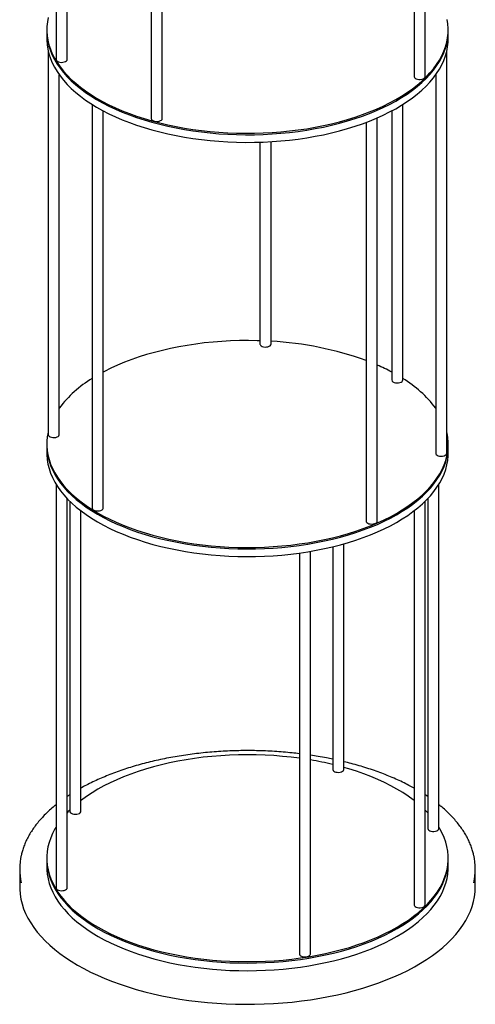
# Model space of a CAD drawing. Header units: millimetres. Extents: x 171 to 6321, y 321 to 4626.
# Tile 4 of 16: x 2851 to 3260, y 1627 to 2509. Entities that reach past the tile are written whole.
import ezdxf

# ---------------------------------------------------------------- set-up
doc = ezdxf.new("R2010")
doc.units = ezdxf.units.MM
doc.header["$LTSCALE"] = 15

msp = doc.modelspace()

# ---------------------------------------------------------------- linework, layer by layer
for p, q in [((2883.59, 2835.08), (2883.59, 2473.33)), ((2893.59, 2473.33), (2893.59, 2822.17)), ((3214.63, 2457.93), (3214.63, 2819.75)), ((3204.63, 2811.12), (3204.63, 2457.93)), ((2968.86, 2781.56), (2968.86, 2420.39)), ((2978.86, 2420.39), (2978.86, 2778.95)), ((2875.3, 2499.87), (2875.3, 2498.59)), ((2875.3, 2498.59), (2875.3, 2491.73)), ((3235.3, 2498.59), (3235.3, 2499.87)), ((3235.3, 2491.73), (3235.3, 2498.59)), ((2876.55, 2480.82), (2876.55, 2137.05)), ((3234.05, 2120.39), (3234.05, 2480.82)), ((2886.55, 2137.05), (2886.55, 2459.47)), ((3224.05, 2459.47), (3224.05, 2120.39)), ((2916, 2433.02), (2916, 2071.33)), ((2926, 2071.33), (2926, 2427.23)), ((3184.6, 2427.23), (3184.6, 2186.1)), ((3194.6, 2186.1), (3194.6, 2433.02)), ((3171.72, 2059.55), (3171.72, 2421.02)), ((3161.72, 2416.96), (3161.72, 2059.55)), ((3066.48, 2399.2), (3066.48, 2218.21)), ((3076.48, 2218.21), (3076.48, 2399.67)), ((2886.53, 2136.81), (2886.55, 2137.05)), ((2875.3, 2128.72), (2875.3, 2127.43)), ((2875.3, 2127.43), (2875.3, 2120.58)), ((3235.3, 2127.43), (3235.3, 2128.72)), ((3235.3, 2120.58), (3235.3, 2127.43)), ((2883.59, 2092.77), (2883.59, 1731.02)), ((3227.01, 1784.11), (3227.01, 2092.77)), ((2893.59, 1731.02), (2893.59, 2079.86)), ((2895.97, 2077.44), (2895.97, 1799.51)), ((3214.63, 1715.62), (3214.63, 2077.44)), ((3217.01, 2079.86), (3217.01, 1784.11)), ((2905.97, 1799.51), (2905.97, 2068.81)), ((3204.63, 2068.81), (3204.63, 1715.62)), ((3141.74, 1837.05), (3141.74, 2039.26)), ((3101.84, 2031.02), (3101.84, 1671.7)), ((3111.84, 1671.7), (3111.84, 2032.56)), ((3131.74, 2036.64), (3131.74, 1837.05)), ((2875.3, 1757.57), (2875.3, 1756.28)), ((2875.3, 1756.28), (2875.3, 1749.42)), ((3235.3, 1756.28), (3235.3, 1757.57)), ((3235.3, 1749.42), (3235.3, 1756.28)), ((2851, 1747.88), (2851, 1731.85)), ((3259.6, 1731.85), (3259.6, 1747.88))]:
    msp.add_line(p, q)
at = {"flags": 128}
for points in [[(2876.61, 2511.02), (2875.82, 2506.94), (2875.39, 2502.84), (2875.31, 2498.74), (2875.59, 2494.64), (2876.21, 2490.55), (2877.19, 2486.48), (2878.51, 2482.43), (2880.18, 2478.42), (2882.2, 2474.46), (2884.55, 2470.54), (2887.24, 2466.68), (2890.25, 2462.88), (2893.59, 2459.16), (2897.25, 2455.51), (2901.21, 2451.95), (2905.48, 2448.49), (2910.04, 2445.13), (2914.88, 2441.87), (2920, 2438.73), (2925.38, 2435.71), (2931.02, 2432.81), (2936.9, 2430.04), (2943.02, 2427.41), (2949.35, 2424.93), (2955.89, 2422.59), (2962.62, 2420.4), (2969.54, 2418.36), (2976.62, 2416.49), (2983.86, 2414.78), (2991.24, 2413.24), (2998.74, 2411.86), (3006.36, 2410.66), (3014.07, 2409.63), (3021.86, 2408.78), (3029.71, 2408.11), (3037.62, 2407.61), (3045.56, 2407.3), (3053.52, 2407.17), (3061.48, 2407.22), (3069.44, 2407.45), (3077.36, 2407.86), (3085.24, 2408.46), (3093.06, 2409.23), (3100.81, 2410.18), (3108.47, 2411.3)], [(3108.47, 2411.3), (3116.02, 2412.6), (3123.46, 2414.07), (3130.76, 2415.71), (3137.92, 2417.51), (3144.91, 2419.47), (3151.73, 2421.59), (3158.35, 2423.86), (3164.78, 2426.29), (3170.99, 2428.85), (3176.98, 2431.56), (3182.73, 2434.4), (3188.23, 2437.36), (3193.47, 2440.45), (3198.43, 2443.66), (3203.12, 2446.97), (3207.52, 2450.39), (3211.62, 2453.91), (3215.42, 2457.52), (3218.9, 2461.21), (3222.06, 2464.97), (3224.89, 2468.8), (3227.39, 2472.7), (3229.56, 2476.64), (3231.38, 2480.64), (3232.86, 2484.67), (3233.99, 2488.73), (3234.78, 2492.81), (3235.21, 2496.91), (3235.29, 2501.01), (3235.01, 2505.11), (3234.39, 2509.2)], [(2875.3, 2498.59), (2875.31, 2497.45), (2875.59, 2493.35), (2876.21, 2489.26), (2877.19, 2485.19), (2878.51, 2481.15), (2880.18, 2477.14), (2882.2, 2473.17), (2884.55, 2469.25), (2887.24, 2465.39), (2890.25, 2461.59), (2893.59, 2457.87), (2897.25, 2454.23), (2901.21, 2450.67), (2905.48, 2447.2), (2910.04, 2443.84), (2914.88, 2440.59), (2920, 2437.44), (2925.38, 2434.42), (2931.02, 2431.52), (2936.9, 2428.76), (2943.02, 2426.13), (2949.35, 2423.64), (2955.89, 2421.3), (2962.62, 2419.11), (2969.54, 2417.08), (2976.62, 2415.2), (2983.86, 2413.49), (2991.24, 2411.95), (2998.74, 2410.58), (3006.36, 2409.37), (3014.07, 2408.34), (3021.86, 2407.49), (3029.71, 2406.82), (3037.62, 2406.33), (3045.56, 2406.02), (3053.52, 2405.88), (3061.48, 2405.93), (3069.44, 2406.17), (3077.36, 2406.58), (3085.24, 2407.17), (3093.06, 2407.94), (3100.81, 2408.89), (3108.47, 2410.02)], [(2875.3, 2498.59), (2875.31, 2497.45), (2875.59, 2493.35), (2876.21, 2489.26), (2877.19, 2485.19), (2878.51, 2481.15), (2880.18, 2477.14), (2882.2, 2473.17), (2884.55, 2469.25), (2887.24, 2465.39), (2890.25, 2461.59), (2893.59, 2457.87), (2897.25, 2454.23), (2901.21, 2450.67), (2905.48, 2447.2), (2910.04, 2443.84), (2914.88, 2440.59), (2920, 2437.44), (2925.38, 2434.42), (2931.02, 2431.52), (2936.9, 2428.76), (2943.02, 2426.13), (2949.35, 2423.64), (2955.89, 2421.3), (2962.62, 2419.11), (2969.54, 2417.08), (2976.62, 2415.2), (2983.86, 2413.49), (2991.24, 2411.95), (2998.74, 2410.58), (3006.36, 2409.37), (3014.07, 2408.34), (3021.86, 2407.49), (3029.71, 2406.82), (3037.62, 2406.33), (3045.56, 2406.02), (3053.52, 2405.88), (3061.48, 2405.93), (3069.44, 2406.17), (3077.36, 2406.58), (3085.24, 2407.17), (3093.06, 2407.94), (3100.81, 2408.89), (3108.47, 2410.02)], [(3108.47, 2410.02), (3116.02, 2411.31), (3123.46, 2412.78), (3130.76, 2414.42), (3137.92, 2416.22), (3144.91, 2418.18), (3151.73, 2420.3), (3158.35, 2422.58), (3164.78, 2425), (3170.99, 2427.57), (3176.98, 2430.27), (3182.73, 2433.11), (3188.23, 2436.08), (3193.47, 2439.17), (3198.43, 2442.37), (3203.12, 2445.69), (3207.52, 2449.11), (3211.62, 2452.62), (3215.42, 2456.23), (3218.9, 2459.92), (3222.06, 2463.68), (3224.89, 2467.52), (3227.39, 2471.41), (3229.56, 2475.36), (3231.38, 2479.35), (3232.86, 2483.38), (3233.99, 2487.44), (3234.78, 2491.52), (3235.21, 2495.62), (3235.3, 2498.59)], [(3108.47, 2410.02), (3116.02, 2411.31), (3123.46, 2412.78), (3130.76, 2414.42), (3137.92, 2416.22), (3144.91, 2418.18), (3151.73, 2420.3), (3158.35, 2422.58), (3164.78, 2425), (3170.99, 2427.57), (3176.98, 2430.27), (3182.73, 2433.11), (3188.23, 2436.08), (3193.47, 2439.17), (3198.43, 2442.37), (3203.12, 2445.69), (3207.52, 2449.11), (3211.62, 2452.62), (3215.42, 2456.23), (3218.9, 2459.92), (3222.06, 2463.68), (3224.89, 2467.52), (3227.39, 2471.41), (3229.56, 2475.36), (3231.38, 2479.35), (3232.86, 2483.38), (3233.99, 2487.44), (3234.78, 2491.52), (3235.21, 2495.62), (3235.3, 2498.59)], [(2875.3, 2491.73), (2875.31, 2490.59), (2875.59, 2486.5), (2876.21, 2482.41), (2877.19, 2478.34), (2878.51, 2474.29), (2880.18, 2470.28), (2882.2, 2466.31), (2884.55, 2462.39), (2887.24, 2458.53), (2890.25, 2454.74), (2893.59, 2451.01), (2897.25, 2447.37), (2901.21, 2443.81), (2905.48, 2440.35), (2910.04, 2436.98), (2914.88, 2433.73), (2920, 2430.59), (2925.38, 2427.56), (2931.02, 2424.67), (2936.9, 2421.9), (2943.02, 2419.27), (2949.35, 2416.78), (2955.89, 2414.44), (2962.62, 2412.25), (2969.54, 2410.22), (2976.62, 2408.35), (2983.86, 2406.64), (2991.24, 2405.09), (2998.74, 2403.72), (3006.36, 2402.52), (3014.07, 2401.49), (3021.86, 2400.64), (3029.71, 2399.96), (3037.62, 2399.47), (3045.56, 2399.16), (3053.52, 2399.03), (3061.48, 2399.08), (3069.44, 2399.31), (3077.36, 2399.72), (3085.24, 2400.31), (3093.06, 2401.09), (3100.81, 2402.03), (3108.47, 2403.16)], [(3108.47, 2403.16), (3116.02, 2404.46), (3123.46, 2405.93), (3130.76, 2407.56), (3137.92, 2409.36), (3144.91, 2411.33), (3151.73, 2413.45), (3158.35, 2415.72), (3164.78, 2418.14), (3170.99, 2420.71), (3176.98, 2423.41), (3182.73, 2426.25), (3188.23, 2429.22), (3193.47, 2432.31), (3198.43, 2435.52), (3203.12, 2438.83), (3207.52, 2442.25), (3211.62, 2445.77), (3215.42, 2449.37), (3218.9, 2453.06), (3222.06, 2456.83), (3224.89, 2460.66), (3227.39, 2464.55), (3229.56, 2468.5), (3231.38, 2472.49), (3232.86, 2476.52), (3233.99, 2480.58), (3234.78, 2484.67), (3235.21, 2488.76), (3235.3, 2491.73)], [(2883.59, 2473.33), (2883.65, 2472.91), (2884.05, 2472.24), (2884.79, 2471.65), (2885.81, 2471.18), (2887.04, 2470.88), (2888.38, 2470.75), (2889.73, 2470.82), (2891, 2471.07), (2892.1, 2471.49), (2892.93, 2472.05), (2893.44, 2472.7), (2893.59, 2473.33)], [(3204.63, 2457.93), (3204.64, 2457.77), (3204.91, 2457.08), (3205.52, 2456.46), (3206.45, 2455.94), (3207.61, 2455.57), (3208.91, 2455.38), (3210.28, 2455.37), (3211.59, 2455.56), (3212.76, 2455.92), (3213.69, 2456.43), (3214.33, 2457.05), (3214.62, 2457.73), (3214.63, 2457.93)], [(2968.86, 2420.39), (2968.9, 2420.05), (2969.26, 2419.38), (2969.96, 2418.78), (2970.95, 2418.29), (2972.15, 2417.97), (2973.48, 2417.82), (2974.84, 2417.86), (2976.13, 2418.09), (2977.25, 2418.49), (2978.11, 2419.03), (2978.67, 2419.67), (2978.86, 2420.37), (2978.86, 2420.39)], [(3066.48, 2221.25), (3064.05, 2221.32), (3056.08, 2221.42), (3048.12, 2221.35), (3040.17, 2221.1), (3032.25, 2220.66), (3024.38, 2220.05), (3016.57, 2219.25), (3008.83, 2218.28), (3001.18, 2217.14), (2993.64, 2215.82), (2986.22, 2214.33), (2978.94, 2212.67), (2971.8, 2210.85), (2964.83, 2208.87), (2958.04, 2206.73), (2951.43, 2204.43), (2945.03, 2201.99), (2938.85, 2199.41), (2932.89, 2196.69), (2927.17, 2193.83), (2926, 2193.22)], [(3066.48, 2218.21), (3066.51, 2217.92), (3066.85, 2217.24), (3067.52, 2216.63), (3068.5, 2216.14), (3069.69, 2215.8), (3071.02, 2215.64)], [(3071.02, 2215.64), (3072.38, 2215.67), (3073.67, 2215.89), (3074.8, 2216.28), (3075.69, 2216.81), (3076.26, 2217.45), (3076.48, 2218.14), (3076.48, 2218.21)], [(3185.75, 2184.46), (3186.76, 2183.99), (3187.97, 2183.67), (3189.31, 2183.53), (3190.66, 2183.59), (3191.94, 2183.83), (3193.05, 2184.24), (3193.9, 2184.79), (3194.43, 2185.43), (3194.6, 2186.1)], [(2876.55, 2139.63), (2876.49, 2139.35), (2875.75, 2135.27), (2875.36, 2131.17), (2875.33, 2127.07), (2875.65, 2122.97), (2876.32, 2118.89), (2877.34, 2114.82), (2878.7, 2110.78), (2880.42, 2106.77), (2882.47, 2102.81), (2884.87, 2098.9), (2887.6, 2095.04), (2890.65, 2091.26), (2894.03, 2087.54), (2897.72, 2083.91), (2901.73, 2080.36), (2906.03, 2076.91), (2910.63, 2073.56), (2915.51, 2070.32), (2920.66, 2067.19), (2926.07, 2064.18), (2931.74, 2061.3), (2937.65, 2058.55), (2943.79, 2055.94), (2950.15, 2053.47), (2956.72, 2051.15), (2963.48, 2048.98), (2970.42, 2046.97), (2977.52, 2045.11), (2984.78, 2043.42), (2992.17, 2041.9), (2999.69, 2040.55), (3007.32, 2039.37), (3015.04, 2038.36), (3022.84, 2037.53), (3030.7, 2036.88), (3038.61, 2036.41)], [(2876.55, 2137.05), (2876.56, 2136.94), (2876.8, 2136.25), (2877.4, 2135.62), (2878.3, 2135.09), (2879.45, 2134.72), (2880.75, 2134.51), (2882.11, 2134.49), (2883.43, 2134.67), (2884.61, 2135.02), (2885.56, 2135.52), (2886.22, 2136.13), (2886.53, 2136.81)], [(3038.61, 2036.41), (3046.56, 2036.12), (3054.52, 2036.01), (3062.48, 2036.09), (3070.43, 2036.34), (3078.35, 2036.78), (3086.22, 2037.39), (3094.03, 2038.18), (3101.77, 2039.16), (3109.42, 2040.3), (3116.96, 2041.62), (3124.38, 2043.11), (3131.66, 2044.77), (3138.8, 2046.59), (3145.77, 2048.57), (3152.57, 2050.71), (3159.17, 2053), (3165.57, 2055.44), (3171.76, 2058.03), (3177.71, 2060.75), (3183.43, 2063.61), (3188.9, 2066.59), (3194.1, 2069.69), (3199.04, 2072.91), (3203.69, 2076.24), (3208.05, 2079.67), (3212.11, 2083.2), (3215.87, 2086.82), (3219.31, 2090.52), (3222.43, 2094.29), (3225.22, 2098.13), (3227.68, 2102.03), (3229.81, 2105.99), (3231.59, 2109.99), (3233.02, 2114.02), (3234.11, 2118.08), (3234.85, 2122.17), (3235.24, 2126.26), (3235.27, 2130.37), (3234.95, 2134.46), (3234.29, 2138.55), (3234.05, 2139.63)], [(2875.3, 2127.43), (2875.33, 2125.79), (2875.65, 2121.69), (2876.32, 2117.6), (2877.34, 2113.53), (2878.7, 2109.49), (2880.42, 2105.49), (2882.47, 2101.52), (2884.87, 2097.61), (2887.6, 2093.76), (2890.65, 2089.97), (2894.03, 2086.26), (2897.72, 2082.62), (2901.73, 2079.08), (2906.03, 2075.62), (2910.63, 2072.27), (2915.51, 2069.03), (2920.66, 2065.91), (2926.07, 2062.9), (2931.74, 2060.02), (2937.65, 2057.27), (2943.79, 2054.66), (2950.15, 2052.19), (2956.72, 2049.87), (2963.48, 2047.7), (2970.42, 2045.68), (2977.52, 2043.83), (2984.78, 2042.14), (2992.17, 2040.62), (2999.69, 2039.26), (3007.32, 2038.08), (3015.04, 2037.08), (3022.84, 2036.25), (3030.7, 2035.6), (3038.61, 2035.13)], [(2875.3, 2127.43), (2875.33, 2125.79), (2875.65, 2121.69), (2876.32, 2117.6), (2877.34, 2113.53), (2878.7, 2109.49), (2880.42, 2105.49), (2882.47, 2101.52), (2884.87, 2097.61), (2887.6, 2093.76), (2890.65, 2089.97), (2894.03, 2086.26), (2897.72, 2082.62), (2901.73, 2079.08), (2906.03, 2075.62), (2910.63, 2072.27), (2915.51, 2069.03), (2920.66, 2065.91), (2926.07, 2062.9), (2931.74, 2060.02), (2937.65, 2057.27), (2943.79, 2054.66), (2950.15, 2052.19), (2956.72, 2049.87), (2963.48, 2047.7), (2970.42, 2045.68), (2977.52, 2043.83), (2984.78, 2042.14), (2992.17, 2040.62), (2999.69, 2039.26), (3007.32, 2038.08), (3015.04, 2037.08), (3022.84, 2036.25), (3030.7, 2035.6), (3038.61, 2035.13)], [(3038.61, 2035.13), (3046.56, 2034.84), (3054.52, 2034.73), (3062.48, 2034.8), (3070.43, 2035.05), (3078.35, 2035.49), (3086.22, 2036.1), (3094.03, 2036.9), (3101.77, 2037.87), (3109.42, 2039.02), (3116.96, 2040.34), (3124.38, 2041.83), (3131.66, 2043.48), (3138.8, 2045.3), (3145.77, 2047.29), (3152.57, 2049.43), (3159.17, 2051.72), (3165.57, 2054.16), (3171.76, 2056.74), (3177.71, 2059.47), (3183.43, 2062.32), (3188.9, 2065.3), (3194.1, 2068.41), (3199.04, 2071.63), (3203.69, 2074.96), (3208.05, 2078.39), (3212.11, 2081.92), (3215.87, 2085.53), (3219.31, 2089.23), (3222.43, 2093.01), (3225.22, 2096.85), (3227.68, 2100.75), (3229.81, 2104.7), (3231.59, 2108.7), (3233.02, 2112.73), (3234.11, 2116.8), (3234.85, 2120.88), (3235.24, 2124.98), (3235.3, 2127.43)], [(3038.61, 2035.13), (3046.56, 2034.84), (3054.52, 2034.73), (3062.48, 2034.8), (3070.43, 2035.05), (3078.35, 2035.49), (3086.22, 2036.1), (3094.03, 2036.9), (3101.77, 2037.87), (3109.42, 2039.02), (3116.96, 2040.34), (3124.38, 2041.83), (3131.66, 2043.48), (3138.8, 2045.3), (3145.77, 2047.29), (3152.57, 2049.43), (3159.17, 2051.72), (3165.57, 2054.16), (3171.76, 2056.74), (3177.71, 2059.47), (3183.43, 2062.32), (3188.9, 2065.3), (3194.1, 2068.41), (3199.04, 2071.63), (3203.69, 2074.96), (3208.05, 2078.39), (3212.11, 2081.92), (3215.87, 2085.53), (3219.31, 2089.23), (3222.43, 2093.01), (3225.22, 2096.85), (3227.68, 2100.75), (3229.81, 2104.7), (3231.59, 2108.7), (3233.02, 2112.73), (3234.11, 2116.8), (3234.85, 2120.88), (3235.24, 2124.98), (3235.3, 2127.43)], [(2875.3, 2120.58), (2875.33, 2118.93), (2875.65, 2114.83), (2876.32, 2110.74), (2877.34, 2106.68), (2878.7, 2102.63), (2880.42, 2098.63), (2882.47, 2094.67), (2884.87, 2090.75), (2887.6, 2086.9), (2890.65, 2083.11), (2894.03, 2079.4), (2897.72, 2075.76), (2901.73, 2072.22), (2906.03, 2068.77), (2910.63, 2065.42), (2915.51, 2062.18), (2920.66, 2059.05), (2926.07, 2056.04), (2931.74, 2053.16), (2937.65, 2050.41), (2943.79, 2047.8), (2950.15, 2045.33), (2956.72, 2043.01), (2963.48, 2040.84), (2970.42, 2038.82), (2977.52, 2036.97), (2984.78, 2035.28), (2992.17, 2033.76), (2999.69, 2032.4), (3007.32, 2031.22), (3015.04, 2030.22), (3022.84, 2029.39), (3030.7, 2028.74), (3038.61, 2028.27)], [(3038.61, 2028.27), (3046.56, 2027.98), (3054.52, 2027.87), (3062.48, 2027.94), (3070.43, 2028.2), (3078.35, 2028.63), (3086.22, 2029.25), (3094.03, 2030.04), (3101.77, 2031.01), (3109.42, 2032.16), (3116.96, 2033.48), (3124.38, 2034.97), (3131.66, 2036.63), (3138.8, 2038.45), (3145.77, 2040.43), (3152.57, 2042.57), (3159.17, 2044.86), (3165.57, 2047.3), (3171.76, 2049.89), (3177.71, 2052.61), (3183.43, 2055.46), (3188.9, 2058.45), (3194.1, 2061.55), (3199.04, 2064.77), (3203.69, 2068.1), (3208.05, 2071.53), (3212.11, 2075.06), (3215.87, 2078.68), (3219.31, 2082.38), (3222.43, 2086.15), (3225.22, 2089.99), (3227.68, 2093.89), (3229.81, 2097.84), (3231.59, 2101.84), (3233.02, 2105.88), (3234.11, 2109.94), (3234.85, 2114.02), (3235.24, 2118.12), (3235.3, 2120.58)], [(3224.05, 2120.39), (3224.13, 2119.92), (3224.55, 2119.26), (3225.31, 2118.68), (3226.35, 2118.22), (3227.58, 2117.92), (3228.93, 2117.81), (3230.28, 2117.89), (3231.54, 2118.15), (3232.62, 2118.58), (3233.43, 2119.15), (3233.92, 2119.8), (3234.05, 2120.39)], [(2916, 2071.33), (2916, 2071.31), (2916.2, 2070.62), (2916.75, 2069.98), (2917.62, 2069.44), (2918.74, 2069.04), (2920.03, 2068.81), (2921.39, 2068.77), (2922.72, 2068.92), (2923.92, 2069.24), (2924.91, 2069.73), (2925.61, 2070.33), (2925.96, 2071.01), (2926, 2071.33)], [(3161.72, 2059.55), (3161.83, 2059), (3162.3, 2058.34), (3163.1, 2057.77), (3164.16, 2057.34), (3165.42, 2057.06), (3166.77, 2056.97), (3168.11, 2057.08), (3169.36, 2057.36), (3170.41, 2057.81), (3171.18, 2058.39), (3171.62, 2059.05), (3171.72, 2059.55)], [(3101.84, 1847.12), (3094.59, 1848.04), (3086.78, 1848.84), (3078.91, 1849.47), (3071, 1849.92), (3063.05, 1850.19), (3055.09, 1850.27), (3047.13, 1850.18), (3039.18, 1849.9), (3031.27, 1849.44), (3023.4, 1848.8), (3015.6, 1847.99), (3007.87, 1847), (3000.23, 1845.83), (2992.71, 1844.49), (2985.3, 1842.98), (2978.04, 1841.3), (2970.92, 1839.46), (2963.97, 1837.45), (2957.2, 1835.29), (2950.62, 1832.98), (2944.25, 1830.52), (2938.09, 1827.92), (2932.16, 1825.18), (2926.47, 1822.31), (2921.04, 1819.31), (2915.87, 1816.19), (2910.97, 1812.96), (2906.35, 1809.62), (2905.97, 1809.33)], [(3134.41, 1834.77), (3135.68, 1834.53), (3137.04, 1834.48), (3138.38, 1834.62), (3139.59, 1834.94), (3140.59, 1835.41), (3141.31, 1836.01), (3141.69, 1836.68), (3141.74, 1837.05)], [(3204.63, 1809.33), (3204.01, 1809.8), (3199.38, 1813.14), (3194.47, 1816.36), (3189.28, 1819.48), (3183.83, 1822.47), (3178.13, 1825.33), (3172.19, 1828.06), (3166.02, 1830.66), (3159.64, 1833.11), (3153.05, 1835.41), (3146.27, 1837.56), (3141.74, 1838.88)], [(2895.97, 1800.7), (2894.29, 1799.01), (2893.59, 1798.28)], [(3217.01, 1798.28), (3216.13, 1799.2), (3214.63, 1800.7)], [(2895.97, 1799.51), (2896.07, 1799), (2896.51, 1798.34), (2897.29, 1797.77), (2898.34, 1797.32), (2899.58, 1797.03), (2900.93, 1796.93), (2902.28, 1797.02), (2903.54, 1797.3), (2904.6, 1797.74), (2905.39, 1798.31)], [(2905.39, 1798.31), (2905.86, 1798.97), (2905.97, 1799.51)], [(2883.63, 1785.44), (2882.63, 1783.76), (2880.55, 1779.8), (2878.82, 1775.8), (2877.42, 1771.76), (2876.38, 1767.69), (2875.68, 1763.61), (2875.34, 1759.51), (2875.35, 1755.41), (2875.71, 1751.31), (2876.42, 1747.22), (2877.49, 1743.16), (2878.9, 1739.12), (2880.66, 1735.12), (2882.75, 1731.16), (2885.19, 1727.26), (2887.96, 1723.41), (2891.06, 1719.63), (2894.48, 1715.93), (2898.21, 1712.31), (2902.25, 1708.77), (2906.59, 1705.33), (2911.22, 1702), (2916.13, 1698.77), (2921.32, 1695.65), (2926.77, 1692.66), (2932.47, 1689.8), (2938.41, 1687.07), (2944.58, 1684.47), (2950.96, 1682.02), (2957.55, 1679.72), (2964.34, 1677.57), (2971.3, 1675.57)], [(2971.3, 1675.57), (2978.42, 1673.74), (2985.69, 1672.07), (2993.1, 1670.57), (3000.64, 1669.24), (3008.28, 1668.08), (3016.01, 1667.09), (3023.82, 1666.29), (3031.69, 1665.66), (3039.6, 1665.21), (3047.55, 1664.94), (3055.51, 1664.86), (3063.47, 1664.95), (3071.42, 1665.23), (3079.33, 1665.69), (3087.2, 1666.33), (3095.01, 1667.14), (3102.73, 1668.14), (3110.37, 1669.3), (3117.89, 1670.64), (3125.3, 1672.16), (3132.56, 1673.83), (3139.68, 1675.68), (3146.63, 1677.68), (3153.4, 1679.84), (3159.98, 1682.15), (3166.36, 1684.61), (3172.51, 1687.21), (3178.44, 1689.95), (3184.13, 1692.82), (3189.56, 1695.82), (3194.73, 1698.94), (3199.63, 1702.17), (3204.25, 1705.51), (3208.57, 1708.96), (3212.6, 1712.5), (3216.32, 1716.12), (3219.72, 1719.83), (3222.8, 1723.62), (3225.55, 1727.46), (3227.97, 1731.37), (3230.05, 1735.33), (3231.79, 1739.33), (3233.18, 1743.37), (3234.22, 1747.44), (3234.92, 1751.53), (3235.26, 1755.62), (3235.25, 1759.73), (3234.89, 1763.82), (3234.18, 1767.91), (3233.11, 1771.97), (3231.7, 1776.01), (3229.95, 1780.01), (3227.85, 1783.97), (3227.01, 1785.37)], [(3217.01, 1784.11), (3217.02, 1784.04), (3217.24, 1783.35)], [(3217.24, 1783.35), (3217.81, 1782.72), (3218.7, 1782.18), (3219.83, 1781.79), (3221.13, 1781.58), (3222.49, 1781.55), (3223.81, 1781.71), (3225.01, 1782.05), (3225.98, 1782.54), (3226.65, 1783.15), (3226.98, 1783.83), (3227.01, 1784.11)], [(2875.3, 1756.28), (2875.35, 1754.12), (2875.71, 1750.02), (2876.42, 1745.94), (2877.49, 1741.87), (2878.9, 1737.84), (2880.66, 1733.83), (2882.75, 1729.88), (2885.19, 1725.97), (2887.96, 1722.13), (2891.06, 1718.35), (2894.48, 1714.64), (2898.21, 1711.02), (2902.25, 1707.49), (2906.59, 1704.05), (2911.22, 1700.71), (2916.13, 1697.48), (2921.32, 1694.37), (2926.77, 1691.38), (2932.47, 1688.51), (2938.41, 1685.78), (2944.58, 1683.19), (2950.96, 1680.74), (2957.55, 1678.43), (2964.34, 1676.28), (2971.3, 1674.29)], [(2875.3, 1756.28), (2875.35, 1754.12), (2875.71, 1750.02), (2876.42, 1745.94), (2877.49, 1741.87), (2878.9, 1737.84), (2880.66, 1733.83), (2882.75, 1729.88), (2885.19, 1725.97), (2887.96, 1722.13), (2891.06, 1718.35), (2894.48, 1714.64), (2898.21, 1711.02), (2902.25, 1707.49), (2906.59, 1704.05), (2911.22, 1700.71), (2916.13, 1697.48), (2921.32, 1694.37), (2926.77, 1691.38), (2932.47, 1688.51), (2938.41, 1685.78), (2944.58, 1683.19), (2950.96, 1680.74), (2957.55, 1678.43), (2964.34, 1676.28), (2971.3, 1674.29)], [(2971.3, 1674.29), (2978.42, 1672.45), (2985.69, 1670.79), (2993.1, 1669.28), (3000.64, 1667.95), (3008.28, 1666.79), (3016.01, 1665.81), (3023.82, 1665), (3031.69, 1664.37), (3039.6, 1663.93), (3047.55, 1663.66), (3055.51, 1663.57), (3063.47, 1663.67), (3071.42, 1663.95), (3079.33, 1664.4), (3087.2, 1665.04), (3095.01, 1665.86), (3102.73, 1666.85), (3110.37, 1668.02), (3117.89, 1669.36), (3125.3, 1670.87), (3132.56, 1672.55), (3139.68, 1674.39), (3146.63, 1676.39), (3153.4, 1678.55), (3159.98, 1680.86), (3166.36, 1683.32), (3172.51, 1685.92), (3178.44, 1688.66), (3184.13, 1691.53), (3189.56, 1694.53), (3194.73, 1697.65), (3199.63, 1700.88), (3204.25, 1704.23), (3208.57, 1707.67), (3212.6, 1711.21), (3216.32, 1714.84), (3219.72, 1718.55), (3222.8, 1722.33), (3225.55, 1726.18), (3227.97, 1730.09), (3230.05, 1734.05), (3231.79, 1738.05), (3233.18, 1742.09), (3234.22, 1746.15), (3234.92, 1750.24), (3235.26, 1754.34), (3235.3, 1756.28)], [(2971.3, 1674.29), (2978.42, 1672.45), (2985.69, 1670.79), (2993.1, 1669.28), (3000.64, 1667.95), (3008.28, 1666.79), (3016.01, 1665.81), (3023.82, 1665), (3031.69, 1664.37), (3039.6, 1663.93), (3047.55, 1663.66), (3055.51, 1663.57), (3063.47, 1663.67), (3071.42, 1663.95), (3079.33, 1664.4), (3087.2, 1665.04), (3095.01, 1665.86), (3102.73, 1666.85), (3110.37, 1668.02), (3117.89, 1669.36), (3125.3, 1670.87), (3132.56, 1672.55), (3139.68, 1674.39), (3146.63, 1676.39), (3153.4, 1678.55), (3159.98, 1680.86), (3166.36, 1683.32), (3172.51, 1685.92), (3178.44, 1688.66), (3184.13, 1691.53), (3189.56, 1694.53), (3194.73, 1697.65), (3199.63, 1700.88), (3204.25, 1704.23), (3208.57, 1707.67), (3212.6, 1711.21), (3216.32, 1714.84), (3219.72, 1718.55), (3222.8, 1722.33), (3225.55, 1726.18), (3227.97, 1730.09), (3230.05, 1734.05), (3231.79, 1738.05), (3233.18, 1742.09), (3234.22, 1746.15), (3234.92, 1750.24), (3235.26, 1754.34), (3235.3, 1756.28)], [(2875.3, 1749.42), (2875.35, 1747.26), (2875.71, 1743.17), (2876.42, 1739.08), (2877.49, 1735.01), (2878.9, 1730.98), (2880.66, 1726.98), (2882.75, 1723.02), (2885.19, 1719.12), (2887.96, 1715.27), (2891.06, 1711.49), (2894.48, 1707.79), (2898.21, 1704.16), (2902.25, 1700.63), (2906.59, 1697.19), (2911.22, 1693.85), (2916.13, 1690.62), (2921.32, 1687.51), (2926.77, 1684.52), (2932.47, 1681.66), (2938.41, 1678.92), (2944.58, 1676.33), (2950.96, 1673.88), (2957.55, 1671.58), (2964.34, 1669.42), (2971.3, 1667.43)], [(2971.3, 1667.43), (2978.42, 1665.6), (2985.69, 1663.93), (2993.1, 1662.43), (3000.64, 1661.09), (3008.28, 1659.94), (3016.01, 1658.95), (3023.82, 1658.14), (3031.69, 1657.52), (3039.6, 1657.07), (3047.55, 1656.8), (3055.51, 1656.72), (3063.47, 1656.81), (3071.42, 1657.09), (3079.33, 1657.55), (3087.2, 1658.18), (3095.01, 1659), (3102.73, 1659.99), (3110.37, 1661.16), (3117.89, 1662.5), (3125.3, 1664.01), (3132.56, 1665.69), (3139.68, 1667.53), (3146.63, 1669.54), (3153.4, 1671.69), (3159.98, 1674.01), (3166.36, 1676.46), (3172.51, 1679.07), (3178.44, 1681.8), (3184.13, 1684.68), (3189.56, 1687.67), (3194.73, 1690.79), (3199.63, 1694.03), (3204.25, 1697.37), (3208.57, 1700.81), (3212.6, 1704.35), (3216.32, 1707.98), (3219.72, 1711.69), (3222.8, 1715.47), (3225.55, 1719.32), (3227.97, 1723.23), (3230.05, 1727.19), (3231.79, 1731.19), (3233.18, 1735.23), (3234.22, 1739.3), (3234.92, 1743.38), (3235.26, 1747.48), (3235.3, 1749.42)], [(2851, 1731.85), (2851.04, 1729.67), (2851.4, 1725.3), (2852.1, 1720.93), (2853.16, 1716.59), (2854.57, 1712.27), (2856.32, 1707.99), (2858.42, 1703.75), (2860.86, 1699.55), (2863.64, 1695.42), (2866.75, 1691.34), (2870.18, 1687.34), (2873.94, 1683.41), (2878.01, 1679.56), (2882.38, 1675.81), (2887.06, 1672.16), (2892.03, 1668.6), (2897.28, 1665.16), (2902.8, 1661.83), (2908.59, 1658.62), (2914.63, 1655.54), (2920.91, 1652.6), (2927.43, 1649.79), (2934.17, 1647.12), (2941.12, 1644.6), (2948.26, 1642.23), (2955.6, 1640.01), (2963.1, 1637.95), (2970.76, 1636.06), (2978.57, 1634.33)], [(2883.59, 1731.02), (2883.65, 1730.6), (2884.05, 1729.93), (2884.79, 1729.34), (2885.81, 1728.88), (2887.04, 1728.57), (2888.38, 1728.45), (2889.73, 1728.51), (2891, 1728.76), (2892.1, 1729.18), (2892.93, 1729.74), (2893.44, 1730.39), (2893.59, 1731.02)], [(2978.57, 1634.33), (2986.52, 1632.77), (2994.58, 1631.38), (3002.75, 1630.17), (3011, 1629.13), (3019.34, 1628.27), (3027.74, 1627.59), (3036.18, 1627.09), (3044.66, 1626.77), (3053.15, 1626.63), (3061.65, 1626.68), (3070.14, 1626.91), (3078.61, 1627.32), (3087.03, 1627.91), (3095.4, 1628.67), (3103.7, 1629.62), (3111.91, 1630.75), (3120.03, 1632.05), (3128.03, 1633.52), (3135.91, 1635.17), (3143.65, 1636.98), (3151.24, 1638.95), (3158.66, 1641.09), (3165.9, 1643.38), (3172.95, 1645.83), (3179.79, 1648.42), (3186.43, 1651.16), (3192.83, 1654.04), (3198.99, 1657.05), (3204.91, 1660.2), (3210.57, 1663.46), (3215.96, 1666.85), (3221.07, 1670.35), (3225.89, 1673.95), (3230.42, 1677.66), (3234.65, 1681.46), (3238.56, 1685.34), (3242.16, 1689.31), (3245.43, 1693.35), (3248.38, 1697.46), (3250.99, 1701.62), (3253.26, 1705.84), (3255.19, 1710.11), (3256.77, 1714.41), (3258.01, 1718.74), (3258.89, 1723.09), (3259.42, 1727.46), (3259.6, 1731.84), (3259.6, 1731.85)], [(3204.63, 1715.62), (3204.64, 1715.47), (3204.91, 1714.78), (3205.52, 1714.15), (3206.45, 1713.64), (3207.61, 1713.27), (3208.91, 1713.07), (3210.28, 1713.07), (3211.59, 1713.25), (3212.76, 1713.61), (3213.69, 1714.12), (3214.33, 1714.74), (3214.62, 1715.43), (3214.63, 1715.62)], [(3101.84, 1671.7), (3101.87, 1671.46), (3102.18, 1670.77), (3102.84, 1670.16), (3103.79, 1669.66), (3104.97, 1669.31), (3106.29, 1669.14), (3107.66, 1669.16), (3108.96, 1669.37), (3110.1, 1669.75), (3111, 1670.27), (3111.6, 1670.9), (3111.84, 1671.59), (3111.84, 1671.7)]]:
    msp.add_lwpolyline(points, dxfattribs=at)
for centre, radius, start, end in [((3061.12, 1926.35), 294.83, 70.04934, 87.0136), ((3097.64, 2029.31), 185.55, 62.05336, 66.47012), ((2969.45, 2098.31), 103.93, 120.95104, 142.9084), ((3186.59, 2186.27), 2, 184.85138, 245.1751), ((3140.08, 2097.11), 105.5, 37.25764, 58.88293), ((3061.89, 1551.57), 298.22, 76.45513, 80.35793), ((3134.67, 1837.78), 3.02, 194.03524, 264.9618), ((2905.91, 1747.88), 54.91, 166.82754, 193.12627), ((3204.71, 1747.88), 54.89, 347.06878, 13.20275)]:
    msp.add_arc(centre, radius, start, end)
for points, knots in [([(3101.84, 1851.18), (3099.68, 1851.44), (3094.9, 1852), (3087.44, 1852.68), (3079.49, 1853.26), (3071.5, 1853.67), (3063.48, 1853.92), (3055.45, 1854), (3047.42, 1853.92), (3039.4, 1853.68), (3031.41, 1853.28), (3023.45, 1852.71), (3015.54, 1851.98), (3007.7, 1851.09), (2999.92, 1850.05), (2992.24, 1848.84), (2984.64, 1847.48), (2977.16, 1845.97), (2969.8, 1844.3), (2962.57, 1842.49), (2955.48, 1840.53), (2948.55, 1838.43), (2941.78, 1836.18), (2935.18, 1833.8), (2928.77, 1831.29), (2922.55, 1828.65), (2916.55, 1825.87), (2910.99, 1823.12), (2907.56, 1821.24), (2905.97, 1820.37)], [0, 0, 0, 0, 0.031056, 0.068505, 0.105952, 0.143398, 0.180844, 0.218288, 0.255733, 0.293178, 0.330624, 0.36807, 0.405517, 0.442966, 0.480417, 0.517871, 0.555327, 0.592786, 0.630248, 0.667714, 0.705185, 0.74266, 0.78014, 0.817625, 0.855116, 0.892613, 0.930115, 0.967624, 1, 1, 1, 1]), ([(3131.74, 1846.28), (3129.9, 1846.66), (3125.58, 1847.56), (3118.95, 1848.75), (3114.11, 1849.49), (3111.84, 1849.84)], [0, 0, 0, 0, 0.281547, 0.662933, 1, 1, 1, 1]), ([(3204.63, 1820.37), (3203.11, 1821.2), (3199.75, 1823.05), (3194.28, 1825.77), (3188.28, 1828.54), (3182.07, 1831.19), (3175.67, 1833.71), (3169.08, 1836.09), (3162.31, 1838.34), (3155.38, 1840.45), (3148.53, 1842.36), (3143.93, 1843.5), (3141.74, 1844.04)], [0, 0, 0, 0, 0.084871, 0.187691, 0.290498, 0.393291, 0.49607, 0.598834, 0.701585, 0.804321, 0.907044, 1, 1, 1, 1]), ([(2895.97, 1814.37), (2895.56, 1814.12), (2894.74, 1813.61), (2893.97, 1813.07), (2893.59, 1812.8)], [0, 0, 0, 0, 0.495463, 1, 1, 1, 1]), ([(3217.01, 1812.8), (3216.69, 1813.03), (3215.93, 1813.57), (3215.1, 1814.08), (3214.63, 1814.37)], [0, 0, 0, 0, 0.425032, 1, 1, 1, 1]), ([(2883.59, 1805.45), (2882.7, 1804.74), (2880.36, 1802.86), (2876.86, 1799.71), (2873.06, 1796.01), (2869.55, 1792.24), (2866.33, 1788.39), (2863.41, 1784.48), (2860.78, 1780.5), (2858.46, 1776.48), (2856.44, 1772.41), (2854.75, 1768.31), (2853.41, 1764.4), (2852.79, 1761.85), (2852.51, 1760.69)], [0, 0, 0, 0, 0.053016, 0.140722, 0.228408, 0.316062, 0.403671, 0.491217, 0.578684, 0.666052, 0.753305, 0.840431, 0.92742, 1, 1, 1, 1]), ([(3258.09, 1760.71), (3257.81, 1761.85), (3257.2, 1764.37), (3255.88, 1768.24), (3254.19, 1772.34), (3252.19, 1776.39), (3249.88, 1780.41), (3247.27, 1784.37), (3244.36, 1788.27), (3241.16, 1792.11), (3237.67, 1795.89), (3233.88, 1799.58), (3230.34, 1802.77), (3227.95, 1804.7), (3227.01, 1805.45)], [0, 0, 0, 0, 0.071095, 0.157843, 0.24471, 0.331708, 0.418838, 0.506094, 0.593463, 0.680931, 0.768478, 0.856089, 0.943747, 1, 1, 1, 1])]:
    msp.add_open_spline(points, degree=3, knots=knots)

doc.saveas('drawing.dxf')
